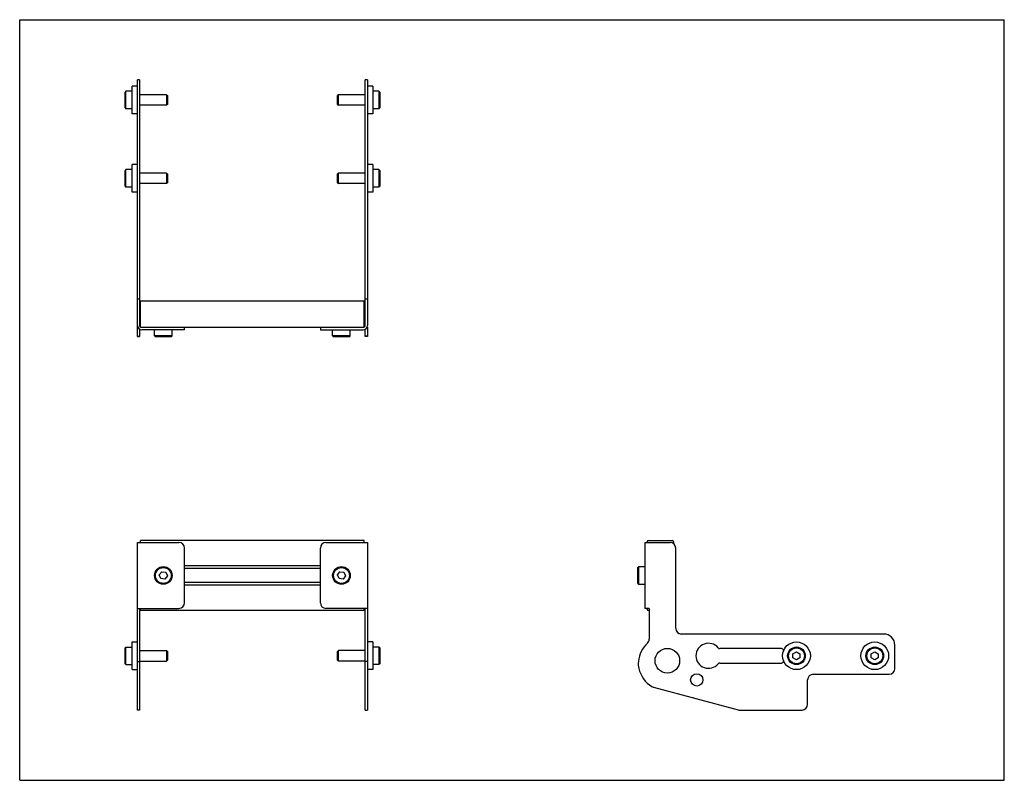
# Model space of a CAD drawing. Header units: inches. Extents: x 0 to 22, y 0 to 17.
import ezdxf

# ---------------------------------------------------------------- set-up
doc = ezdxf.new("R2010")
doc.units = ezdxf.units.IN
doc.header["$LTSCALE"] = 1.21
doc.header["$MEASUREMENT"] = 0
doc.layers.get('0').update_dxf_attribs({"linetype": 'CONTINUOUS'})
for name, color, linetype in [('207132_LH_BL5', 7, 'CONTINUOUS'), ('207132_RH_BL2', 7, 'CONTINUOUS'), ('207217_WW_207217_04_BL3', 7, 'CONTINUOUS'), ('605279P_BL1', 7, 'CONTINUOUS'), ('605279P_BL10', 7, 'CONTINUOUS'), ('605279P_BL12', 7, 'CONTINUOUS'), ('605279P_BL6', 7, 'CONTINUOUS'), ('9506XXM_950612M_BL4', 7, 'CONTINUOUS'), ('9506XXM_950612M_BL8', 7, 'CONTINUOUS'), ('9506XXM_950620M_BL0', 7, 'CONTINUOUS'), ('9506XXM_950620M_BL11', 7, 'CONTINUOUS'), ('9506XXM_950620M_BL7', 7, 'CONTINUOUS'), ('9506XXM_950620M_BL9', 7, 'CONTINUOUS')]:
    doc.layers.add(name, color=color, linetype=linetype)

# ---------------------------------------------------------------- blocks, each defined once
blk = doc.blocks.new('9506XXM_950620M_BL0', base_point=(2.827, 8.118))
at = {"layer": '9506XXM_950620M_BL0', "color": 7, "linetype": 'CONTINUOUS'}
for p, q in [((2.374, 13.651), (2.354, 13.631)), ((2.374, 13.257), (2.374, 13.651)), ((2.512, 13.651), (2.374, 13.651)), ((2.354, 13.277), (2.354, 13.631)), ((3.279, 13.572), (2.68, 13.572)), ((3.279, 13.572), (3.279, 13.336)), ((3.279, 13.572), (3.299, 13.553)), ((3.299, 13.553), (3.299, 13.356)), ((2.354, 13.277), (2.374, 13.257)), ((2.512, 13.257), (2.374, 13.257)), ((3.279, 13.336), (2.68, 13.336)), ((3.299, 13.356), (3.279, 13.336)), ((2.354, 2.96), (2.374, 2.979)), ((2.354, 2.605), (2.354, 2.96)), ((2.374, 2.586), (2.374, 2.979)), ((2.374, 2.979), (2.512, 2.979)), ((2.68, 2.901), (3.279, 2.901)), ((3.279, 2.901), (3.279, 2.664)), ((3.299, 2.881), (3.279, 2.901)), ((3.299, 2.881), (3.299, 2.684)), ((2.68, 2.664), (3.279, 2.664)), ((3.299, 2.684), (3.279, 2.664)), ((2.354, 2.605), (2.374, 2.586)), ((2.374, 2.586), (2.512, 2.586))]:
    blk.add_line(p, q, dxfattribs=at)
blk = doc.blocks.new('605279P_BL1', base_point=(2.572, 8.118))
at = {"layer": '605279P_BL1', "color": 7, "linetype": 'CONTINUOUS'}
for p, q in [((2.512, 13.144), (2.512, 13.764)), ((2.632, 13.764), (2.512, 13.764)), ((2.632, 13.144), (2.512, 13.144)), ((2.512, 2.473), (2.512, 3.093)), ((2.512, 3.093), (2.632, 3.093)), ((2.512, 2.473), (2.632, 2.473))]:
    blk.add_line(p, q, dxfattribs=at)
blk = doc.blocks.new('207132_RH_BL2', base_point=(3.157, 8.612))
at = {"layer": '207132_RH_BL2', "color": 7, "linetype": 'CONTINUOUS'}
for p, q in [((2.632, 9.92), (2.632, 15.653)), ((2.68, 15.653), (2.632, 15.653)), ((2.68, 15.653), (2.68, 10.166)), ((2.68, 10.757), (2.632, 10.757)), ((2.632, 9.923), (2.68, 9.923)), ((2.632, 9.92), (2.68, 9.92)), ((2.68, 10.083), (2.68, 9.92)), ((3.682, 10.07), (2.728, 10.07)), ((3.682, 10.07), (3.682, 10.118)), ((2.632, 1.57), (2.632, 5.315)), ((2.632, 5.315), (3.557, 5.315)), ((3.682, 3.967), (3.682, 5.19)), ((2.632, 3.842), (3.557, 3.842)), ((2.68, 3.842), (2.68, 1.57)), ((2.632, 2.656), (2.68, 2.656)), ((2.68, 1.57), (2.632, 1.57))]:
    blk.add_line(p, q, dxfattribs=at)
for centre, radius, start, end in [((2.728, 10.166), 0.096, 180, 270), ((2.728, 10.166), 0.048, 180, 233.9697), ((3.557, 5.19), 0.125, 0, 90), ((3.557, 3.967), 0.125, 270, 360)]:
    blk.add_arc(centre, radius, start, end, dxfattribs=at)
blk = doc.blocks.new('207217_WW_207217_04_BL3', base_point=(8.655, 7.253))
at = {"layer": '207217_WW_207217_04_BL3', "color": 7, "linetype": 'CONTINUOUS'}
for p, q in [((2.7, 10.118), (2.7, 10.709)), ((7.7, 10.709), (2.7, 10.709)), ((7.7, 10.118), (7.7, 10.709)), ((7.7, 10.118), (2.7, 10.118)), ((2.7, 5.315), (2.7, 5.36)), ((7.7, 5.36), (2.7, 5.36)), ((7.7, 5.315), (7.7, 5.36)), ((14.019, 5.315), (14.019, 5.33)), ((14.049, 5.36), (14.58, 5.36)), ((14.61, 5.33), (14.61, 5.288)), ((6.718, 4.795), (3.682, 4.795)), ((6.718, 4.737), (3.682, 4.737)), ((6.718, 4.42), (3.682, 4.42)), ((6.718, 4.362), (3.682, 4.362)), ((2.7, 3.797), (2.7, 3.842)), ((7.7, 3.797), (2.7, 3.797)), ((7.7, 3.797), (7.7, 3.842)), ((14.019, 3.827), (14.019, 3.842)), ((14.067, 3.797), (14.049, 3.797))]:
    blk.add_line(p, q, dxfattribs=at)
for centre, start, end in [((14.049, 5.33), 90, 180), ((14.58, 5.33), 0, 90), ((14.049, 3.827), 180, 270)]:
    blk.add_arc(centre, 0.03, start, end, dxfattribs=at)
blk = doc.blocks.new('9506XXM_950612M_BL4', base_point=(3.209, 7.226))
at = {"layer": '9506XXM_950612M_BL4', "color": 7, "linetype": 'CONTINUOUS'}
for p, q in [((3.013, 9.932), (3.013, 10.07)), ((3.032, 9.913), (3.013, 9.932)), ((3.406, 9.932), (3.013, 9.932)), ((3.387, 9.913), (3.032, 9.913)), ((3.387, 9.913), (3.406, 9.932)), ((3.406, 9.932), (3.406, 10.07)), ((3.119, 4.591), (3.175, 4.663)), ((3.175, 4.663), (3.265, 4.651)), ((3.265, 4.651), (3.3, 4.567)), ((3.154, 4.507), (3.119, 4.591)), ((3.244, 4.495), (3.154, 4.507)), ((3.3, 4.567), (3.244, 4.495))]:
    blk.add_line(p, q, dxfattribs=at)
for radius in [0.197, 0.177]:
    blk.add_circle((3.209, 4.579), radius, dxfattribs=at)
blk = doc.blocks.new('207132_LH_BL5', base_point=(13.136, 8.612))
at = {"layer": '207132_LH_BL5', "color": 7, "linetype": 'CONTINUOUS'}
for p, q in [((7.72, 10.166), (7.72, 15.653)), ((7.768, 15.653), (7.72, 15.653)), ((7.768, 15.653), (7.768, 10.166)), ((7.768, 10.757), (7.72, 10.757)), ((7.768, 10.126), (7.768, 9.92)), ((6.718, 10.118), (6.718, 10.07)), ((6.718, 10.07), (7.672, 10.07)), ((7.72, 9.92), (7.72, 10.083)), ((7.768, 9.923), (7.72, 9.923)), ((7.768, 9.92), (7.72, 9.92)), ((6.843, 5.315), (7.768, 5.315)), ((7.768, 5.315), (7.768, 1.57)), ((13.971, 5.315), (13.971, 3.842)), ((13.971, 5.315), (14.533, 5.315)), ((6.718, 3.967), (6.718, 5.19)), ((14.658, 3.395), (14.658, 5.19)), ((7.768, 3.842), (6.843, 3.842)), ((7.72, 1.57), (7.72, 3.842)), ((14.067, 3.842), (13.971, 3.842)), ((14.067, 3.842), (14.067, 3.158)), ((19.305, 3.27), (14.783, 3.27)), ((17.018, 2.945), (15.643, 2.945)), ((19.555, 2.495), (19.555, 3.02)), ((7.768, 2.656), (7.72, 2.656)), ((15.643, 2.62), (17.018, 2.62)), ((17.605, 1.695), (17.605, 2.245)), ((17.73, 2.37), (19.43, 2.37)), ((14.158, 2.082), (16.051, 1.574)), ((7.72, 1.57), (7.768, 1.57)), ((16.083, 1.57), (17.48, 1.57))]:
    blk.add_line(p, q, dxfattribs=at)
for centre, radius in [((14.471, 2.673), 0.275), ((15.129, 2.245), 0.138)]:
    blk.add_circle(centre, radius, dxfattribs=at)
for centre, radius, start, end in [((7.672, 10.166), 0.096, 270, 360), ((7.672, 10.166), 0.048, 305.7073, 360), ((6.843, 5.19), 0.125, 90, 180), ((14.533, 5.19), 0.125, 0, 90), ((6.843, 3.967), 0.125, 180, 270), ((14.783, 3.395), 0.125, 180, 270), ((13.942, 3.158), 0.125, 313.0379, 360), ((19.305, 3.02), 0.25, 0, 90), ((14.471, 2.593), 0.649, 133.0379, 174.4106), ((15.391, 2.783), 0.28, 40.2706, 319.7293), ((15.643, 2.995), 0.05, 220.1496, 270), ((17.018, 2.895), 0.05, 3.3736, 90), ((14.254, 2.6), 0.433, 172.5903, 193.7468), ((17.018, 2.67), 0.05, 270, 356.6209), ((14.471, 2.653), 0.656, 193.7468, 238.0887), ((15.643, 2.57), 0.05, 90, 139.8504), ((19.43, 2.495), 0.125, 270, 360), ((17.73, 2.245), 0.125, 90, 180), ((14.19, 2.202), 0.125, 238.0887, 255), ((16.083, 1.695), 0.125, 255, 270), ((17.48, 1.695), 0.125, 270, 360)]:
    blk.add_arc(centre, radius, start, end, dxfattribs=at)
blk = doc.blocks.new('605279P_BL6', base_point=(12.717, 8.118))
at = {"layer": '605279P_BL6', "color": 7, "linetype": 'CONTINUOUS'}
for p, q in [((7.888, 13.764), (7.768, 13.764)), ((7.888, 13.764), (7.888, 13.144)), ((7.888, 13.144), (7.768, 13.144)), ((7.888, 3.093), (7.768, 3.093)), ((7.888, 3.093), (7.888, 2.473)), ((7.888, 2.473), (7.768, 2.473))]:
    blk.add_line(p, q, dxfattribs=at)
blk.add_circle((17.356, 2.783), 0.31, dxfattribs=at)
blk = doc.blocks.new('9506XXM_950620M_BL7', base_point=(12.326, 8.118))
at = {"layer": '9506XXM_950620M_BL7', "color": 7, "linetype": 'CONTINUOUS'}
for p, q in [((8.026, 13.651), (7.888, 13.651)), ((8.026, 13.651), (8.045, 13.631)), ((8.026, 13.651), (8.026, 13.257)), ((7.12, 13.572), (7.1, 13.553)), ((7.1, 13.356), (7.1, 13.553)), ((7.72, 13.572), (7.12, 13.572)), ((7.12, 13.336), (7.12, 13.572)), ((8.045, 13.631), (8.045, 13.277)), ((7.1, 13.356), (7.12, 13.336)), ((7.72, 13.336), (7.12, 13.336)), ((8.026, 13.257), (7.888, 13.257)), ((8.045, 13.277), (8.026, 13.257)), ((7.1, 2.881), (7.12, 2.901)), ((7.1, 2.684), (7.1, 2.881)), ((7.72, 2.901), (7.12, 2.901)), ((7.12, 2.664), (7.12, 2.901)), ((8.026, 2.979), (7.888, 2.979)), ((8.045, 2.96), (8.026, 2.979)), ((8.026, 2.979), (8.026, 2.586)), ((8.045, 2.96), (8.045, 2.605)), ((17.277, 2.828), (17.356, 2.873)), ((17.356, 2.873), (17.434, 2.828)), ((7.1, 2.684), (7.12, 2.664)), ((7.72, 2.664), (7.12, 2.664)), ((17.277, 2.737), (17.277, 2.828)), ((17.356, 2.692), (17.277, 2.737)), ((17.434, 2.737), (17.356, 2.692)), ((17.434, 2.828), (17.434, 2.737)), ((8.026, 2.586), (7.888, 2.586)), ((8.045, 2.605), (8.026, 2.586))]:
    blk.add_line(p, q, dxfattribs=at)
for radius in [0.197, 0.177]:
    blk.add_circle((17.356, 2.783), radius, dxfattribs=at)
blk = doc.blocks.new('9506XXM_950612M_BL8', base_point=(10.482, 7.226))
at = {"layer": '9506XXM_950612M_BL8', "color": 7, "linetype": 'CONTINUOUS'}
for p, q in [((6.993, 9.932), (6.993, 10.07)), ((7.387, 9.932), (6.993, 9.932)), ((7.013, 9.913), (6.993, 9.932)), ((7.367, 9.913), (7.013, 9.913)), ((7.367, 9.913), (7.387, 9.932)), ((7.387, 9.932), (7.387, 10.07)), ((7.1, 4.591), (7.155, 4.663)), ((7.155, 4.663), (7.245, 4.651)), ((7.245, 4.651), (7.28, 4.567)), ((13.814, 4.756), (13.834, 4.776)), ((13.814, 4.402), (13.814, 4.756)), ((13.834, 4.382), (13.834, 4.776)), ((13.834, 4.776), (13.971, 4.776)), ((7.135, 4.507), (7.1, 4.591)), ((7.225, 4.495), (7.135, 4.507)), ((7.28, 4.567), (7.225, 4.495)), ((13.814, 4.402), (13.834, 4.382)), ((13.834, 4.382), (13.971, 4.382))]:
    blk.add_line(p, q, dxfattribs=at)
for radius in [0.197, 0.177]:
    blk.add_circle((7.19, 4.579), radius, dxfattribs=at)
blk = doc.blocks.new('9506XXM_950620M_BL9', base_point=(2.827, 15.204))
at = {"layer": '9506XXM_950620M_BL9', "color": 7, "linetype": 'CONTINUOUS'}
for p, q in [((2.374, 15.401), (2.354, 15.381)), ((2.374, 15.007), (2.374, 15.401)), ((2.512, 15.401), (2.374, 15.401)), ((2.354, 15.027), (2.354, 15.381)), ((3.279, 15.322), (2.68, 15.322)), ((3.279, 15.322), (3.279, 15.086)), ((3.279, 15.322), (3.299, 15.303)), ((3.299, 15.303), (3.299, 15.106)), ((2.354, 15.027), (2.374, 15.007)), ((2.512, 15.007), (2.374, 15.007)), ((3.279, 15.086), (2.68, 15.086)), ((3.299, 15.106), (3.279, 15.086))]:
    blk.add_line(p, q, dxfattribs=at)
blk = doc.blocks.new('605279P_BL10', base_point=(2.572, 15.204))
at = {"layer": '605279P_BL10', "color": 7, "linetype": 'CONTINUOUS'}
for p, q in [((2.512, 14.894), (2.512, 15.514)), ((2.632, 15.514), (2.512, 15.514)), ((2.632, 14.894), (2.512, 14.894))]:
    blk.add_line(p, q, dxfattribs=at)
blk = doc.blocks.new('9506XXM_950620M_BL11', base_point=(13.201, 8.993))
at = {"layer": '9506XXM_950620M_BL11', "color": 7, "linetype": 'CONTINUOUS'}
for p, q in [((8.026, 15.401), (7.888, 15.401)), ((8.026, 15.401), (8.026, 15.007)), ((8.026, 15.401), (8.045, 15.381)), ((7.12, 15.322), (7.1, 15.303)), ((7.1, 15.106), (7.1, 15.303)), ((7.12, 15.086), (7.12, 15.322)), ((7.72, 15.322), (7.12, 15.322)), ((8.045, 15.381), (8.045, 15.027)), ((7.1, 15.106), (7.12, 15.086)), ((7.72, 15.086), (7.12, 15.086)), ((8.026, 15.007), (7.888, 15.007)), ((8.045, 15.027), (8.026, 15.007)), ((19.027, 2.828), (19.106, 2.873)), ((19.106, 2.873), (19.184, 2.828)), ((19.027, 2.737), (19.027, 2.828)), ((19.106, 2.692), (19.027, 2.737)), ((19.184, 2.737), (19.106, 2.692)), ((19.184, 2.828), (19.184, 2.737))]:
    blk.add_line(p, q, dxfattribs=at)
for radius in [0.197, 0.177]:
    blk.add_circle((19.106, 2.783), radius, dxfattribs=at)
blk = doc.blocks.new('605279P_BL12', base_point=(13.592, 8.993))
at = {"layer": '605279P_BL12', "color": 7, "linetype": 'CONTINUOUS'}
for p, q in [((7.888, 15.514), (7.768, 15.514)), ((7.888, 15.514), (7.888, 14.894)), ((7.888, 14.894), (7.768, 14.894))]:
    blk.add_line(p, q, dxfattribs=at)
blk.add_circle((19.106, 2.783), 0.31, dxfattribs=at)

msp = doc.modelspace()

# ---------------------------------------------------------------- linework, layer by layer
at = {"color": 7, "linetype": 'CONTINUOUS'}
for p, q in [((0, 0), (0, 17)), ((0, 17), (22, 17)), ((22, 0), (22, 17)), ((0, 0), (22, 0))]:
    msp.add_line(p, q, dxfattribs=at)

# ---------------------------------------------------------------- block references
at = {"layer": '207132_LH_BL5'}
msp.add_blockref('207132_LH_BL5', (13.136, 8.612), dxfattribs=at)
at = {"layer": '207132_RH_BL2'}
msp.add_blockref('207132_RH_BL2', (3.157, 8.612), dxfattribs=at)
at = {"layer": '207217_WW_207217_04_BL3'}
msp.add_blockref('207217_WW_207217_04_BL3', (8.655, 7.253), dxfattribs=at)
at = {"layer": '605279P_BL1'}
msp.add_blockref('605279P_BL1', (2.572, 8.118), dxfattribs=at)
at = {"layer": '605279P_BL10'}
msp.add_blockref('605279P_BL10', (2.572, 15.204), dxfattribs=at)
at = {"layer": '605279P_BL12'}
msp.add_blockref('605279P_BL12', (13.592, 8.993), dxfattribs=at)
at = {"layer": '605279P_BL6'}
msp.add_blockref('605279P_BL6', (12.717, 8.118), dxfattribs=at)
at = {"layer": '9506XXM_950612M_BL4'}
msp.add_blockref('9506XXM_950612M_BL4', (3.209, 7.226), dxfattribs=at)
at = {"layer": '9506XXM_950612M_BL8'}
msp.add_blockref('9506XXM_950612M_BL8', (10.482, 7.226), dxfattribs=at)
at = {"layer": '9506XXM_950620M_BL0'}
msp.add_blockref('9506XXM_950620M_BL0', (2.827, 8.118), dxfattribs=at)
at = {"layer": '9506XXM_950620M_BL11'}
msp.add_blockref('9506XXM_950620M_BL11', (13.201, 8.993), dxfattribs=at)
at = {"layer": '9506XXM_950620M_BL7'}
msp.add_blockref('9506XXM_950620M_BL7', (12.326, 8.118), dxfattribs=at)
at = {"layer": '9506XXM_950620M_BL9'}
msp.add_blockref('9506XXM_950620M_BL9', (2.827, 15.204), dxfattribs=at)

doc.saveas('drawing.dxf')
